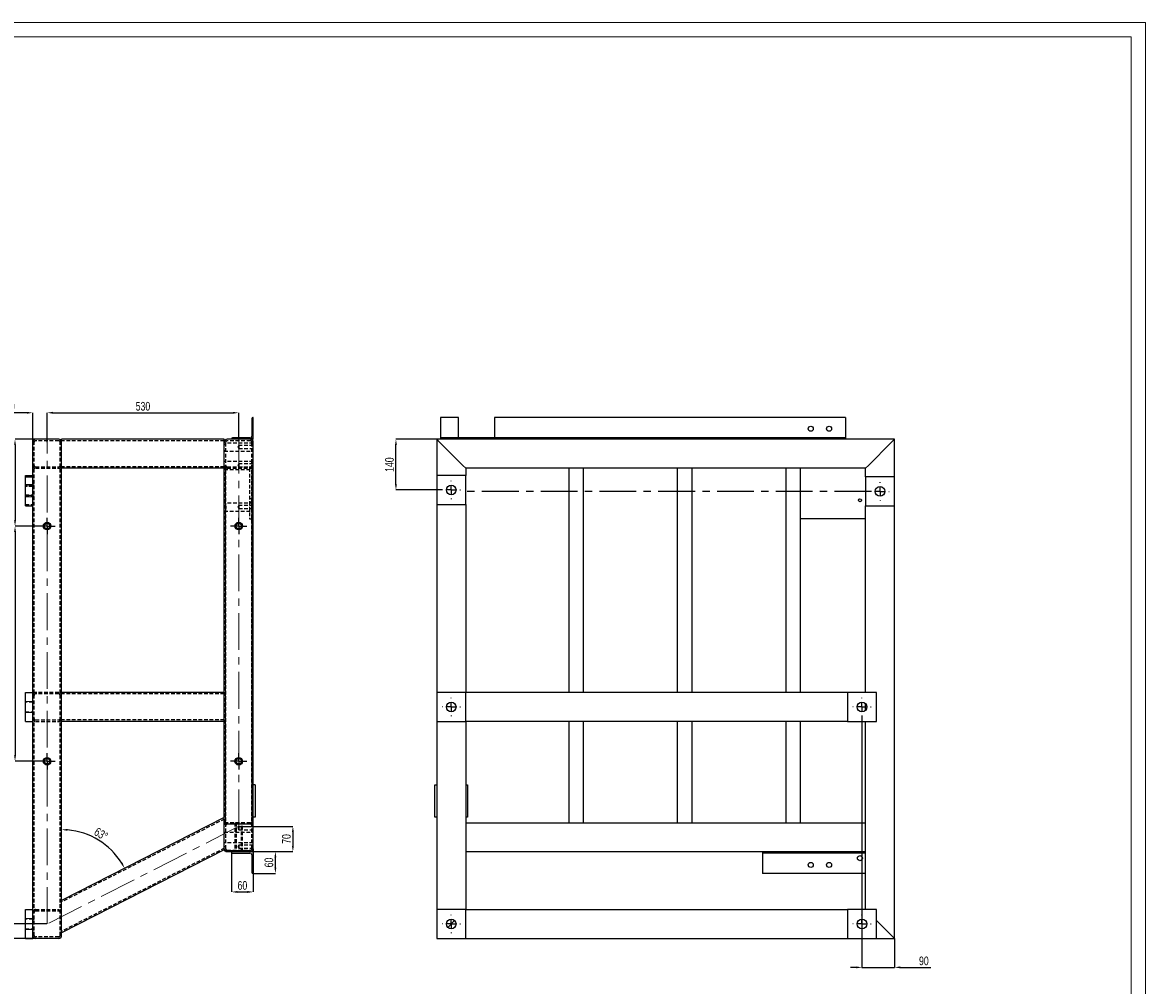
# Model space of a CAD drawing. Header units: millimetres. Extents: x 0 to 841, y 0 to 594.
# Tile 10 of 10: x 453 to 841, y 261 to 594. Entities that reach past the tile are written whole.
import ezdxf

# ---------------------------------------------------------------- set-up
doc = ezdxf.new("R2010")
doc.units = ezdxf.units.MM
doc.header["$PDSIZE"] = -1
doc.linetypes.add('CENTERX2', pattern=[20.32, 12.7, -2.54, 2.54, -2.54])
doc.linetypes.add('HIDDEN', pattern=[1.905, 1.27, -0.635])
for name, color, linetype in [('COTES', 1, 'Continuous'), ('TRAIT-MIXTES', 3, 'CENTERX2'), ('TRAIT-TIRET', 2, 'HIDDEN')]:
    doc.layers.add(name, color=color, linetype=linetype)
doc.layers.add('TRAIT-FORT', color=4, linetype='Continuous', lineweight=25)
doc.styles.add('SLDTEXTSTYLE0', font='TXT', dxfattribs={"width": 0.75})
doc.dimstyles.new('SLDDIMSTYLE0', dxfattribs={"dimtxt": 3, "dimasz": 2, "dimexe": 0, "dimexo": 0.0625, "dimgap": 0.75, "dimtad": 1, "dimdec": 0, "dimlfac": 8, "dimrnd": 1e-09, "dimzin": 12, "dimdsep": 46, "dimtxsty": 'SLDTEXTSTYLE0', "dimsah": 1, "dimcen": 0.09, "dimadec": 0, "dimazin": 3, "dimtfac": 1, "dimtdec": 0, "dimtofl": 0, "dimtmove": 0, "dimatfit": 3, "dimfxl": 1, "dimfrac": 2, "dimtolj": 1, "dimtzin": 12, "dimarcsym": 0})
doc.dimstyles.new('SLDDIMSTYLE12', dxfattribs={"dimtxt": 3, "dimasz": 2, "dimexe": 0, "dimexo": 0.0625, "dimgap": 0.75, "dimtad": 1, "dimdec": 0, "dimlfac": 8, "dimrnd": 1e-09, "dimzin": 12, "dimdsep": 46, "dimtxsty": 'SLDTEXTSTYLE0', "dimsah": 1, "dimcen": 0.09, "dimadec": 0, "dimazin": 3, "dimtfac": 1, "dimtdec": 0, "dimtmove": 0, "dimatfit": 0, "dimfxl": 1, "dimfrac": 2, "dimtolj": 1, "dimtzin": 12, "dimarcsym": 0})
doc.dimstyles.new('SLDDIMSTYLE13', dxfattribs={"dimtxt": 3, "dimasz": 2, "dimexe": 0, "dimexo": 0.0625, "dimgap": 0.75, "dimtad": 1, "dimdec": 4, "dimlfac": 8, "dimzin": 12, "dimdsep": 46, "dimtxsty": 'SLDTEXTSTYLE0', "dimsah": 1, "dimcen": 0.09, "dimadec": 1, "dimazin": 3, "dimtfac": 1, "dimtdec": 1, "dimtofl": 0, "dimtmove": 0, "dimatfit": 3, "dimfxl": 1, "dimfrac": 2, "dimtolj": 1, "dimtzin": 12, "dimarcsym": 0})

# ---------------------------------------------------------------- blocks, each defined once
blk = doc.blocks.new('_D_38')
at = {"layer": 'COTES', "color": 0, "lineweight": -2, "transparency": 16777216}
for p, q in [((444.93, 284.43), (444.93, 286.43)), ((461.22, 282.43), (444.93, 282.43)), ((444.93, 282.43), (444.93, 277.43)), ((457.22, 277.43), (444.93, 277.43)), ((444.93, 275.43), (444.93, 273.43))]:
    blk.add_line(p, q, dxfattribs=at)
at = {"layer": 'COTES', "color": 0, "transparency": 16777216}
for points in [[(444.59, 284.43), (445.26, 284.43), (444.93, 282.43)], [(444.59, 275.43), (445.26, 275.43), (444.93, 277.43)]]:
    blk.add_solid(points, dxfattribs=at)
at = {"layer": 'Defpoints', "color": 0, "transparency": 16777216}
for p in [(461.29, 282.43), (444.93, 277.43), (457.29, 277.43)]:
    blk.add_point(p, dxfattribs=at)
at = {"layer": 'COTES', "color": 0, "transparency": 16777216, "insert": (441.18, 279.93), "char_height": 3, "attachment_point": 2, "rotation": 90, "style": 'SLDTEXTSTYLE0'}
blk.add_mtext('\\A1;40', dxfattribs=at)
blk = doc.blocks.new('_D_39')
at = {"layer": 'COTES', "color": 0, "lineweight": -2, "transparency": 16777216}
for p, q in [((527.6, 316.18), (546.24, 316.18)), ((546.24, 314.18), (546.24, 309.43)), ((532.6, 307.43), (546.24, 307.43))]:
    blk.add_line(p, q, dxfattribs=at)
at = {"layer": 'COTES', "color": 0, "transparency": 16777216}
for points in [[(545.91, 314.18), (546.58, 314.18), (546.24, 316.18)], [(545.91, 309.43), (546.58, 309.43), (546.24, 307.43)]]:
    blk.add_solid(points, dxfattribs=at)
at = {"layer": 'Defpoints', "color": 0, "transparency": 16777216}
for p in [(527.54, 316.18), (532.54, 307.43), (546.24, 307.43)]:
    blk.add_point(p, dxfattribs=at)
at = {"layer": 'COTES', "color": 0, "transparency": 16777216, "insert": (542.49, 311.81), "char_height": 3, "attachment_point": 2, "rotation": 90, "style": 'SLDTEXTSTYLE0'}
blk.add_mtext('\\A1;70', dxfattribs=at)
blk = doc.blocks.new('_D_40')
at = {"layer": 'COTES', "color": 0, "lineweight": -2, "transparency": 16777216}
for p, q in [((454.29, 459.11), (445.97, 459.11)), ((456.29, 449), (456.29, 459.11)), ((461.29, 449), (461.29, 459.11)), ((463.29, 459.11), (465.29, 459.11))]:
    blk.add_line(p, q, dxfattribs=at)
at = {"layer": 'COTES', "color": 0, "transparency": 16777216}
for points in [[(454.29, 459.44), (454.29, 458.78), (456.29, 459.11)], [(463.29, 459.44), (463.29, 458.78), (461.29, 459.11)]]:
    blk.add_solid(points, dxfattribs=at)
at = {"layer": 'Defpoints', "color": 0, "transparency": 16777216}
for p in [(461.29, 459.11), (456.29, 448.93), (461.29, 448.93)]:
    blk.add_point(p, dxfattribs=at)
at = {"layer": 'COTES', "color": 0, "transparency": 16777216, "insert": (448.4, 462.86), "char_height": 3, "attachment_point": 2, "style": 'SLDTEXTSTYLE0'}
blk.add_mtext('\\A1;40', dxfattribs=at)
blk = doc.blocks.new('_D_41')
at = {"layer": 'COTES', "color": 0, "lineweight": -2, "transparency": 16777216}
for p, q in [((461.29, 449), (461.29, 459.11)), ((463.29, 459.11), (525.54, 459.11)), ((527.54, 450), (527.54, 459.11))]:
    blk.add_line(p, q, dxfattribs=at)
at = {"layer": 'COTES', "color": 0, "transparency": 16777216}
for points in [[(463.29, 459.44), (463.29, 458.78), (461.29, 459.11)], [(525.54, 459.44), (525.54, 458.78), (527.54, 459.11)]]:
    blk.add_solid(points, dxfattribs=at)
at = {"layer": 'Defpoints', "color": 0, "transparency": 16777216}
for p in [(527.54, 459.11), (461.29, 448.93), (527.54, 449.93)]:
    blk.add_point(p, dxfattribs=at)
at = {"layer": 'COTES', "color": 0, "transparency": 16777216, "insert": (494.41, 462.86), "char_height": 3, "attachment_point": 2, "style": 'SLDTEXTSTYLE0'}
blk.add_mtext('\\A1;530', dxfattribs=at)
blk = doc.blocks.new('_D_42')
at = {"layer": 'COTES', "color": 0, "lineweight": -2, "transparency": 16777216}
blk.add_arc((466.29, 290.59), 24.44, 31.6859, 85.3099, dxfattribs=at)
at = {"layer": 'COTES', "color": 0, "transparency": 16777216}
for points in [[(468.27, 314.62), (468.3, 315.28), (466.29, 315.03)], [(487.37, 303.59), (486.79, 303.27), (488.06, 301.69)]]:
    blk.add_solid(points, dxfattribs=at)
at = {"layer": 'Defpoints', "color": 0, "transparency": 16777216}
for p in [(466.29, 449.93), (522.54, 319.25), (482.64, 308.75), (466.29, 290.59), (466.29, 278.43)]:
    blk.add_point(p, dxfattribs=at)
at = {"layer": 'COTES', "color": 0, "transparency": 16777216, "insert": (478.78, 316), "char_height": 3, "attachment_point": 1, "rotation": 328.4979, "style": 'SLDTEXTSTYLE0'}
blk.add_mtext('\\A1;63°', dxfattribs=at)
blk = doc.blocks.new('_D_43')
at = {"layer": 'COTES', "color": 0, "lineweight": -2, "transparency": 16777216}
for p, q in [((457.22, 449.93), (450.18, 449.93)), ((450.18, 447.93), (450.18, 421.93)), ((458.41, 419.93), (450.18, 419.93))]:
    blk.add_line(p, q, dxfattribs=at)
at = {"layer": 'COTES', "color": 0, "transparency": 16777216}
for points in [[(449.85, 447.93), (450.51, 447.93), (450.18, 449.93)], [(449.85, 421.93), (450.51, 421.93), (450.18, 419.93)]]:
    blk.add_solid(points, dxfattribs=at)
at = {"layer": 'Defpoints', "color": 0, "transparency": 16777216}
for p in [(457.29, 449.93), (450.18, 419.93), (458.47, 419.93)]:
    blk.add_point(p, dxfattribs=at)
at = {"layer": 'COTES', "color": 0, "transparency": 16777216, "insert": (446.43, 434.93), "char_height": 3, "attachment_point": 2, "rotation": 90, "style": 'SLDTEXTSTYLE0'}
blk.add_mtext('\\A1;240', dxfattribs=at)
blk = doc.blocks.new('_D_44')
at = {"layer": 'COTES', "color": 0, "lineweight": -2, "transparency": 16777216}
for p, q in [((458.41, 419.93), (450.18, 419.93)), ((450.18, 417.93), (450.18, 340.68)), ((458.41, 338.68), (450.18, 338.68))]:
    blk.add_line(p, q, dxfattribs=at)
at = {"layer": 'COTES', "color": 0, "transparency": 16777216}
for points in [[(449.85, 417.93), (450.51, 417.93), (450.18, 419.93)], [(449.85, 340.68), (450.51, 340.68), (450.18, 338.68)]]:
    blk.add_solid(points, dxfattribs=at)
at = {"layer": 'Defpoints', "color": 0, "transparency": 16777216}
for p in [(458.47, 419.93), (450.18, 338.68), (458.47, 338.68)]:
    blk.add_point(p, dxfattribs=at)
at = {"layer": 'COTES', "color": 0, "transparency": 16777216, "insert": (446.43, 379.31), "char_height": 3, "attachment_point": 2, "rotation": 90, "style": 'SLDTEXTSTYLE0'}
blk.add_mtext('\\A1;650', dxfattribs=at)
blk = doc.blocks.new('_D_45')
at = {"layer": 'COTES', "color": 0, "lineweight": -2, "transparency": 16777216}
for p, q in [((525.04, 307.18), (525.04, 293.51)), ((532.54, 307.72), (532.54, 293.51)), ((527.04, 293.51), (530.54, 293.51))]:
    blk.add_line(p, q, dxfattribs=at)
at = {"layer": 'COTES', "color": 0, "transparency": 16777216}
for points in [[(527.04, 293.84), (527.04, 293.17), (525.04, 293.51)], [(530.54, 293.84), (530.54, 293.17), (532.54, 293.51)]]:
    blk.add_solid(points, dxfattribs=at)
at = {"layer": 'Defpoints', "color": 0, "transparency": 16777216}
for p in [(525.04, 307.25), (532.54, 307.78), (532.54, 293.51)]:
    blk.add_point(p, dxfattribs=at)
at = {"layer": 'COTES', "color": 0, "transparency": 16777216, "insert": (528.79, 297.26), "char_height": 3, "attachment_point": 2, "style": 'SLDTEXTSTYLE0'}
blk.add_mtext('\\A1;60', dxfattribs=at)
blk = doc.blocks.new('_D_46')
at = {"layer": 'COTES', "color": 0, "lineweight": -2, "transparency": 16777216}
for p, q in [((532.6, 307.43), (540.19, 307.43)), ((540.19, 301.93), (540.19, 305.43)), ((532.6, 299.93), (540.19, 299.93))]:
    blk.add_line(p, q, dxfattribs=at)
at = {"layer": 'COTES', "color": 0, "transparency": 16777216}
for points in [[(539.85, 305.43), (540.52, 305.43), (540.19, 307.43)], [(539.85, 301.93), (540.52, 301.93), (540.19, 299.93)]]:
    blk.add_solid(points, dxfattribs=at)
at = {"layer": 'Defpoints', "color": 0, "transparency": 16777216}
for p in [(532.54, 307.43), (540.19, 307.43), (532.54, 299.93)]:
    blk.add_point(p, dxfattribs=at)
at = {"layer": 'COTES', "color": 0, "transparency": 16777216, "insert": (536.44, 303.68), "char_height": 3, "attachment_point": 2, "rotation": 90, "style": 'SLDTEXTSTYLE0'}
blk.add_mtext('\\A1;60', dxfattribs=at)
blk = doc.blocks.new('SW_CENTERMARKSYMBOL_13')
at = {"layer": 'TRAIT-MIXTES', "color": 0}
for p, q in [((-1.5, 0), (-2.8125, 0)), ((0, 0), (-1.5, 0)), ((0, 1.5), (0, 2.8125)), ((0, 0), (0, 1.5)), ((0, 0), (0, -1.5)), ((0, 0), (1.5, 0)), ((1.5, 0), (2.8125, 0)), ((0, -1.5), (0, -2.8125))]:
    blk.add_line(p, q, dxfattribs=at)
blk = doc.blocks.new('SW_CENTERMARKSYMBOL_14')
at = {"layer": 'TRAIT-MIXTES', "color": 0}
for p, q in [((-1.5, 0), (-2.8125, 0)), ((0, 0), (-1.5, 0)), ((0, 1.5), (0, 2.8125)), ((0, 0), (0, 1.5)), ((0, 0), (0, -1.5)), ((0, 0), (1.5, 0)), ((1.5, 0), (2.8125, 0)), ((0, -1.5), (0, -2.8125))]:
    blk.add_line(p, q, dxfattribs=at)
blk = doc.blocks.new('SW_CENTERMARKSYMBOL_15')
at = {"layer": 'TRAIT-MIXTES', "color": 0}
for p, q in [((-1.5, 0), (-2.8125, 0)), ((0, 0), (-1.5, 0)), ((0, 1.5), (0, 2.8125)), ((0, 0), (0, 1.5)), ((0, 0), (0, -1.5)), ((0, 0), (1.5, 0)), ((1.5, 0), (2.8125, 0)), ((0, -1.5), (0, -2.8125))]:
    blk.add_line(p, q, dxfattribs=at)
blk = doc.blocks.new('SW_CENTERMARKSYMBOL_16')
at = {"layer": 'TRAIT-MIXTES', "color": 0}
for p, q in [((-1.5, 0), (-2.8125, 0)), ((0, 0), (-1.5, 0)), ((0, 1.5), (0, 2.8125)), ((0, 0), (0, 1.5)), ((0, 0), (0, -1.5)), ((0, 0), (1.5, 0)), ((1.5, 0), (2.8125, 0)), ((0, -1.5), (0, -2.8125))]:
    blk.add_line(p, q, dxfattribs=at)
blk = doc.blocks.new('_D_47')
at = {"layer": 'COTES', "color": 0, "lineweight": -2, "transparency": 16777216}
for p, q in [((595.91, 449.93), (581.87, 449.93)), ((581.87, 434.43), (581.87, 447.93)), ((597.75, 432.43), (581.87, 432.43))]:
    blk.add_line(p, q, dxfattribs=at)
at = {"layer": 'COTES', "color": 0, "transparency": 16777216}
for points in [[(581.54, 447.93), (582.2, 447.93), (581.87, 449.93)], [(581.54, 434.43), (582.2, 434.43), (581.87, 432.43)]]:
    blk.add_solid(points, dxfattribs=at)
at = {"layer": 'Defpoints', "color": 0, "transparency": 16777216}
for p in [(581.87, 449.93), (595.97, 449.93), (597.82, 432.43)]:
    blk.add_point(p, dxfattribs=at)
at = {"layer": 'COTES', "color": 0, "transparency": 16777216, "insert": (578.12, 441.18), "char_height": 3, "attachment_point": 2, "rotation": 90, "style": 'SLDTEXTSTYLE0'}
blk.add_mtext('\\A1;140', dxfattribs=at)
blk = doc.blocks.new('_D_48')
at = {"layer": 'COTES', "color": 0, "lineweight": -2, "transparency": 16777216}
for p, q in [((742.97, 354.22), (742.97, 267.43)), ((754.22, 277.37), (754.22, 267.43)), ((740.97, 267.43), (738.97, 267.43)), ((742.97, 267.43), (754.22, 267.43)), ((756.22, 267.43), (766.8, 267.43))]:
    blk.add_line(p, q, dxfattribs=at)
at = {"layer": 'COTES', "color": 0, "transparency": 16777216}
for points in [[(740.97, 267.77), (740.97, 267.1), (742.97, 267.43)], [(756.22, 267.77), (756.22, 267.1), (754.22, 267.43)]]:
    blk.add_solid(points, dxfattribs=at)
at = {"layer": 'Defpoints', "color": 0, "transparency": 16777216}
for p in [(742.97, 354.28), (754.22, 277.43), (754.22, 267.43)]:
    blk.add_point(p, dxfattribs=at)
at = {"layer": 'COTES', "color": 0, "transparency": 16777216, "insert": (764.36, 271.18), "char_height": 3, "attachment_point": 2, "style": 'SLDTEXTSTYLE0'}
blk.add_mtext('\\A1;90', dxfattribs=at)
blk = doc.blocks.new('SW_CENTERMARKSYMBOL_17')
at = {"layer": 'TRAIT-MIXTES', "color": 0}
for p, q in [((-3, 0), (-3.15625, 0)), ((0, 0), (-1.5, 0)), ((0, 3), (0, 3.15625)), ((0, 0), (0, 1.5)), ((0, 0), (0, -1.5)), ((0, 0), (1.5, 0)), ((3, 0), (3.15625, 0)), ((0, -3), (0, -3.15625))]:
    blk.add_line(p, q, dxfattribs=at)
blk = doc.blocks.new('SW_CENTERMARKSYMBOL_18')
at = {"layer": 'TRAIT-MIXTES', "color": 0}
for p, q in [((-3, 0), (-3.15625, 0)), ((0, 0), (-1.5, 0)), ((0, 3), (0, 3.15625)), ((0, 0), (0, 1.5)), ((0, 0), (0, -1.5)), ((0, 0), (1.5, 0)), ((3, 0), (3.15625, 0)), ((0, -3), (0, -3.15625))]:
    blk.add_line(p, q, dxfattribs=at)
blk = doc.blocks.new('SW_CENTERMARKSYMBOL_19')
at = {"layer": 'TRAIT-MIXTES', "color": 0}
for p, q in [((-3, 0), (-3.15625, 0)), ((0, 0), (-1.5, 0)), ((0, 3), (0, 3.15625)), ((0, 0), (0, 1.5)), ((0, 0), (0, -1.5)), ((0, 0), (1.5, 0)), ((3, 0), (3.15625, 0)), ((0, -3), (0, -3.15625))]:
    blk.add_line(p, q, dxfattribs=at)
blk = doc.blocks.new('SW_CENTERMARKSYMBOL_20')
at = {"layer": 'TRAIT-MIXTES', "color": 0}
for p, q in [((-3, 0), (-3.15625, 0)), ((0, 0), (-1.5, 0)), ((0, 3), (0, 3.15625)), ((0, 0), (0, 1.5)), ((0, 0), (0, -1.5)), ((0, 0), (1.5, 0)), ((3, 0), (3.15625, 0)), ((0, -3), (0, -3.15625))]:
    blk.add_line(p, q, dxfattribs=at)
blk = doc.blocks.new('SW_CENTERMARKSYMBOL_21')
at = {"layer": 'TRAIT-MIXTES', "color": 0}
for p, q in [((-3, 0), (-3.15625, 0)), ((0, 0), (-1.5, 0)), ((0, 3), (0, 3.15625)), ((0, 0), (0, 1.5)), ((0, 0), (0, -1.5)), ((0, 0), (1.5, 0)), ((3, 0), (3.15625, 0)), ((0, -3), (0, -3.15625))]:
    blk.add_line(p, q, dxfattribs=at)
blk = doc.blocks.new('SW_CENTERMARKSYMBOL_22')
at = {"layer": 'TRAIT-MIXTES', "color": 0}
for p, q in [((-3, 0), (-143.57, 0)), ((0, 0), (-1.5, 0)), ((0, 3), (0, 3.16)), ((0, 0), (0, 1.5)), ((0, 0), (0, -1.5)), ((0, 0), (1.5, 0)), ((3, 0), (3.16, 0)), ((0, -3), (0, -3.16))]:
    blk.add_line(p, q, dxfattribs=at)

msp = doc.modelspace()

# ---------------------------------------------------------------- linework, layer by layer
at = {"lineweight": 18}
for p, q in [((841, 594), (0, 594)), ((841, 594), (841, 0)), ((836, 589), (5, 589)), ((836, 589), (836, 5))]:
    msp.add_line(p, q, dxfattribs=at)
at = {"layer": 'TRAIT-FORT', "lineweight": 25}
for p, q in [((532.035183, 457.121777), (532.035183, 451.059277)), ((532.535183, 457.434277), (532.347683, 457.434277)), ((532.535183, 449.934277), (532.535183, 457.434277)), ((603.472144, 457.434277), (597.222144, 457.434277)), ((597.222144, 457.434277), (597.222144, 457.121777)), ((597.222144, 457.121777), (597.222144, 451.059277)), ((603.472144, 457.121777), (603.472144, 457.434277)), ((603.472144, 451.059277), (603.472144, 457.121777)), ((737.222144, 457.434277), (615.972144, 457.434277)), ((615.972144, 457.434277), (615.972144, 457.121777)), ((615.972144, 457.121777), (615.972144, 451.059277)), ((737.222144, 457.434277), (737.222144, 457.121777)), ((737.222144, 457.121777), (737.222144, 451.059277)), ((531.410183, 450.434277), (525.347683, 450.434277)), ((597.222144, 451.059277), (597.222144, 450.434277)), ((737.222144, 450.434277), (597.222144, 450.434277)), ((597.222144, 450.434277), (597.222144, 450.121777)), ((603.472144, 450.434277), (603.472144, 451.059277)), ((615.972144, 451.059277), (615.972144, 450.434277)), ((737.222144, 451.059277), (737.222144, 450.434277)), ((737.222144, 450.434277), (737.222144, 450.121777)), ((456.285183, 436.934277), (456.285183, 448.934277)), ((465.285183, 449.934277), (457.285183, 449.934277)), ((522.535183, 449.934277), (466.285183, 449.934277)), ((466.285183, 448.934277), (466.285183, 449.934277)), ((466.285183, 440.934277), (466.285183, 448.934277)), ((522.535183, 448.934277), (522.535183, 449.934277)), ((522.535183, 440.934277), (522.535183, 448.934277)), ((531.535183, 449.934277), (523.535183, 449.934277)), ((525.035183, 450.121777), (525.035183, 449.934277)), ((531.535183, 449.934277), (532.535183, 449.934277)), ((532.535183, 308.434277), (532.535183, 448.934277)), ((754.222144, 449.934277), (595.972144, 449.934277)), ((596.972144, 448.934277), (595.972144, 449.934277)), ((595.972144, 449.934277), (595.972144, 437.434277)), ((595.972144, 449.934277), (596.972144, 448.934277)), ((604.972144, 440.934277), (596.972144, 448.934277)), ((597.222144, 450.121777), (597.222144, 449.934277)), ((737.222144, 450.121777), (737.222144, 449.934277)), ((753.222144, 448.934277), (745.222144, 440.934277)), ((754.222144, 449.934277), (753.222144, 448.934277)), ((753.222144, 448.934277), (754.222144, 449.934277)), ((754.222144, 436.934277), (754.222144, 449.934277)), ((466.285183, 439.934277), (466.285183, 440.934277)), ((466.285183, 362.434277), (466.285183, 439.934277)), ((522.535183, 439.934277), (466.285183, 439.934277)), ((522.535183, 439.934277), (522.535183, 440.934277)), ((522.535183, 362.434277), (522.535183, 439.934277)), ((605.972144, 439.934277), (604.972144, 440.934277)), ((604.972144, 440.934277), (605.972144, 439.934277)), ((744.222144, 439.934277), (605.972144, 439.934277)), ((605.972144, 439.934277), (605.972144, 437.434277)), ((641.722144, 362.434277), (641.722144, 439.934277)), ((646.722144, 362.434277), (646.722144, 439.934277)), ((679.222144, 362.434277), (679.222144, 439.934277)), ((684.222144, 362.434277), (684.222144, 439.934277)), ((716.722144, 362.434277), (716.722144, 439.934277)), ((721.722144, 362.434277), (721.722144, 439.934277)), ((745.222144, 440.934277), (744.222144, 439.934277)), ((744.222144, 439.934277), (745.222144, 440.934277)), ((744.222144, 436.934277), (744.222144, 439.934277)), ((453.785183, 437.434277), (456.285183, 437.434277)), ((453.785183, 436.934277), (453.785183, 437.434277)), ((453.785183, 426.934277), (453.785183, 436.934277)), ((453.785183, 436.934277), (456.285183, 436.934277)), ((456.285183, 426.934277), (456.285183, 436.934277)), ((595.972144, 437.434277), (595.972144, 427.434277)), ((605.972144, 437.434277), (595.972144, 437.434277)), ((605.972144, 427.434277), (605.972144, 437.434277)), ((754.222144, 436.934277), (744.222144, 436.934277)), ((744.222144, 436.934277), (744.222144, 426.934277)), ((754.222144, 426.934277), (754.222144, 436.934277)), ((595.972144, 427.434277), (595.972144, 362.434277)), ((595.972144, 427.434277), (605.972144, 427.434277)), ((605.972144, 427.434277), (605.972144, 362.434277)), ((453.785183, 426.934277), (456.285183, 426.934277)), ((456.285183, 278.434277), (456.285183, 426.934277)), ((744.222144, 362.434277), (744.222144, 426.934277)), ((744.222144, 426.934277), (754.222144, 426.934277)), ((754.222144, 277.434277), (754.222144, 426.934277)), ((744.222144, 422.434277), (721.722144, 422.434277)), ((453.785183, 352.434277), (453.785183, 362.434277)), ((453.785183, 362.434277), (456.285183, 362.434277)), ((522.535183, 362.434277), (466.285183, 362.434277)), ((466.285183, 361.434277), (466.285183, 362.434277)), ((466.285183, 353.434277), (466.285183, 361.434277)), ((522.535183, 361.434277), (522.535183, 362.434277)), ((522.535183, 353.434277), (522.535183, 361.434277)), ((605.972144, 362.434277), (595.972144, 362.434277)), ((595.972144, 362.434277), (595.972144, 352.434277)), ((737.972144, 362.434277), (605.972144, 362.434277)), ((605.972144, 352.434277), (605.972144, 362.434277)), ((747.972144, 362.434277), (737.972144, 362.434277)), ((737.972144, 362.434277), (737.972144, 352.434277)), ((747.972144, 352.434277), (747.972144, 362.434277)), ((744.222144, 356.347693), (744.222144, 358.520861)), ((466.285183, 352.434277), (466.285183, 353.434277)), ((522.535183, 352.434277), (522.535183, 353.434277)), ((453.785183, 352.434277), (456.285183, 352.434277)), ((522.535183, 352.434277), (466.285183, 352.434277)), ((466.285183, 290.59287), (466.285183, 352.434277)), ((522.535183, 319.248531), (522.535183, 352.434277)), ((595.972144, 352.434277), (595.972144, 287.434277)), ((595.972144, 352.434277), (605.972144, 352.434277)), ((737.972144, 352.434277), (605.972144, 352.434277)), ((605.972144, 352.434277), (605.972144, 287.434277)), ((641.722144, 317.434277), (641.722144, 352.434277)), ((646.722144, 317.434277), (646.722144, 352.434277)), ((679.222144, 317.434277), (679.222144, 352.434277)), ((684.222144, 317.434277), (684.222144, 352.434277)), ((716.722144, 317.434277), (716.722144, 352.434277)), ((721.722144, 317.434277), (721.722144, 352.434277)), ((737.972144, 352.434277), (747.972144, 352.434277)), ((744.222144, 287.434277), (744.222144, 352.434277)), ((533.160183, 330.559277), (532.535183, 330.559277)), ((533.160183, 330.559277), (533.160183, 319.309277)), ((595.347144, 330.559277), (595.972144, 330.559277)), ((595.347144, 319.309277), (595.347144, 330.559277)), ((605.972144, 330.559277), (606.597144, 330.559277)), ((606.597144, 330.559277), (606.597144, 319.309277)), ((522.535183, 319.248531), (466.285183, 290.59287)), ((522.535183, 318.126246), (522.535183, 319.248531)), ((533.160183, 319.309277), (532.535183, 319.309277)), ((595.972144, 319.309277), (595.347144, 319.309277)), ((606.597144, 319.309277), (605.972144, 319.309277)), ((522.535183, 309.147968), (522.535183, 318.126246)), ((605.972144, 317.434277), (641.722144, 317.434277)), ((641.722144, 317.434277), (642.472144, 317.434277)), ((642.472144, 317.434277), (645.972144, 317.434277)), ((645.972144, 317.434277), (646.722144, 317.434277)), ((646.722144, 317.434277), (679.222144, 317.434277)), ((679.222144, 317.434277), (679.972144, 317.434277)), ((679.972144, 317.434277), (683.472144, 317.434277)), ((683.472144, 317.434277), (684.222144, 317.434277)), ((684.222144, 317.434277), (716.722144, 317.434277)), ((716.722144, 317.434277), (717.472144, 317.434277)), ((717.472144, 317.434277), (720.972144, 317.434277)), ((720.972144, 317.434277), (721.722144, 317.434277)), ((721.722144, 317.434277), (744.222144, 317.434277)), ((522.535183, 308.025684), (466.285183, 279.370023)), ((522.535183, 308.025684), (522.535183, 309.147968)), ((522.535183, 307.780849), (522.535183, 308.025684)), ((522.535183, 307.780849), (522.778194, 307.780849)), ((522.77554, 307.780849), (522.778194, 307.780849)), ((523.535183, 307.434277), (531.535183, 307.434277)), ((525.035183, 307.434277), (525.035183, 307.246777)), ((525.347683, 306.934277), (531.410183, 306.934277)), ((532.535183, 307.434277), (531.535183, 307.434277)), ((532.292171, 307.780849), (532.535183, 307.780849)), ((532.292171, 307.780849), (532.294825, 307.780849)), ((532.535183, 308.434277), (532.535183, 307.780849)), ((532.535183, 299.934277), (532.535183, 307.434277)), ((605.972144, 307.434277), (744.222144, 307.434277)), ((708.597144, 307.434277), (708.597144, 307.246777)), ((708.597144, 307.246777), (708.597144, 306.934277)), ((744.222144, 306.934277), (708.597144, 306.934277)), ((708.597144, 306.934277), (708.597144, 306.309277)), ((532.035183, 306.309277), (532.035183, 300.246777)), ((708.597144, 306.309277), (708.597144, 300.246777)), ((532.347683, 299.934277), (532.535183, 299.934277)), ((708.597144, 300.246777), (708.597144, 299.934277)), ((744.222144, 299.934277), (708.597144, 299.934277)), ((453.785183, 277.434277), (453.785183, 287.434277)), ((453.785183, 287.434277), (456.285183, 287.434277)), ((466.285183, 289.470586), (466.285183, 290.59287)), ((466.285183, 280.492308), (466.285183, 289.470586)), ((595.972144, 287.434277), (595.972144, 277.434277)), ((605.972144, 287.434277), (595.972144, 287.434277)), ((605.972144, 287.434277), (737.972144, 287.434277)), ((605.972144, 277.434277), (605.972144, 287.434277)), ((747.972144, 287.434277), (737.972144, 287.434277)), ((737.972144, 287.434277), (737.972144, 277.434277)), ((747.972144, 277.434277), (747.972144, 287.434277)), ((599.800998, 281.263131), (602.143289, 283.605423)), ((753.222144, 278.434277), (747.972144, 283.684277)), ((466.285183, 279.370023), (466.285183, 280.492308)), ((453.785183, 277.434277), (456.285183, 277.434277)), ((456.285183, 277.434277), (456.285183, 278.434277)), ((465.285183, 277.434277), (457.285183, 277.434277)), ((466.285183, 278.434277), (466.285183, 279.370023)), ((595.972144, 277.434277), (605.972144, 277.434277)), ((605.972144, 277.434277), (737.972144, 277.434277)), ((737.972144, 277.434277), (747.972144, 277.434277)), ((747.972144, 277.434277), (754.222144, 277.434277)), ((754.222144, 277.434277), (753.222144, 278.434277)), ((753.222144, 278.434277), (754.222144, 277.434277))]:
    msp.add_line(p, q, dxfattribs=at)
for centre, radius in [((725.25799, 453.588252), 0.875), ((731.60799, 453.588252), 0.875), ((600.972144, 432.434277), 1.65625), ((749.222144, 431.934277), 1.65625), ((742.284644, 428.886752), 0.53125), ((461.285183, 419.934277), 1.3125), ((461.285183, 419.934277), 0.9375), ((527.535183, 419.934277), 1.3125), ((527.535183, 419.934277), 0.9375), ((600.972144, 357.434277), 1.65625), ((742.972144, 357.434277), 1.65625), ((461.285183, 338.684277), 1.3125), ((461.285183, 338.684277), 0.9375), ((527.535183, 338.684277), 1.3125), ((527.535183, 338.684277), 0.9375), ((725.261297, 302.839252), 0.875), ((731.611297, 302.839252), 0.875), ((742.284644, 305.182402), 0.875), ((600.972144, 282.434277), 1.65625), ((742.972144, 282.434277), 1.65625)]:
    msp.add_circle(centre, radius, dxfattribs=at)
for centre, radius, start, end in [((532.347683, 457.121777), 0.3125, 90, 180), ((525.347683, 450.121777), 0.3125, 90, 180), ((531.410183, 451.059277), 0.625, 270, 0), ((457.285183, 448.934277), 1, 90, 180), ((465.285183, 448.934277), 1, 0, 90), ((523.535183, 448.934277), 1, 90, 180), ((531.535183, 448.934277), 1, 0, 90), ((523.535183, 308.434277), 1, 180, 270), ((525.347683, 307.246777), 0.3125, 180, 270), ((531.410183, 306.309277), 0.625, 0, 90), ((531.535183, 308.434277), 1, 270, 0), ((532.347683, 300.246777), 0.3125, 180, 270), ((457.285183, 278.434277), 1, 180, 270), ((465.285183, 278.434277), 1, 270, 0)]:
    msp.add_arc(centre, radius, start, end, dxfattribs=at)
at = {"layer": 'TRAIT-MIXTES', "lineweight": 18}
for p, q in [((461.285183, 282.434277), (461.285183, 448.934277)), ((527.535183, 316.184277), (527.535183, 449.934277)), ((453.785183, 434.309277), (456.285183, 434.309277)), ((453.785183, 433.809277), (456.285183, 433.809277)), ((456.285183, 430.559277), (456.285183, 434.309277)), ((456.285183, 430.059277), (456.285183, 433.809277)), ((453.785183, 430.559277), (456.285183, 430.559277)), ((453.785183, 430.059277), (456.285183, 430.059277)), ((453.785183, 359.309277), (456.285183, 359.309277)), ((453.785183, 359.309277), (456.285183, 359.309277)), ((456.285183, 355.559277), (456.285183, 359.309277)), ((456.285183, 355.559277), (456.285183, 359.309277)), ((453.785183, 355.559277), (456.285183, 355.559277)), ((453.785183, 355.559277), (456.285183, 355.559277)), ((527.535183, 316.184277), (461.285183, 282.434277)), ((453.785183, 284.309277), (456.285183, 284.309277)), ((453.785183, 284.309277), (456.285183, 284.309277)), ((456.285183, 280.559277), (456.285183, 284.309277)), ((456.285183, 280.559277), (456.285183, 284.309277)), ((453.785183, 280.559277), (456.285183, 280.559277)), ((453.785183, 280.559277), (456.285183, 280.559277))]:
    msp.add_line(p, q, dxfattribs=at)
at = {"layer": 'TRAIT-TIRET'}
for p, q in [((532.535183, 454.463252), (532.035183, 454.463252)), ((531.410183, 450.434277), (532.535183, 450.434277)), ((532.035183, 452.713252), (532.535183, 452.713252)), ((456.785183, 278.434277), (456.785183, 448.934277)), ((465.285183, 449.434277), (457.285183, 449.434277)), ((465.785183, 278.434277), (465.785183, 448.934277)), ((522.535183, 449.434277), (466.285183, 449.434277)), ((532.535183, 448.643349), (522.535183, 448.643349)), ((523.035183, 448.643349), (522.535183, 448.643349)), ((523.035183, 447.991039), (522.535183, 447.991039)), ((523.035183, 308.434277), (523.035183, 448.934277)), ((531.535183, 449.434277), (523.535183, 449.434277)), ((527.535183, 447.799599), (527.215975, 447.268349)), ((527.215975, 447.268349), (527.535183, 446.737099)), ((527.535183, 447.799599), (527.535183, 446.737099)), ((532.535183, 447.799599), (527.535183, 447.799599)), ((527.535183, 446.737099), (532.535183, 446.737099)), ((532.035183, 308.434277), (532.035183, 448.934277)), ((532.535183, 448.643349), (532.035183, 448.643349)), ((532.535183, 447.991039), (532.035183, 447.991039)), ((522.535183, 446.098586), (523.035183, 446.098586)), ((522.535183, 445.893349), (532.535183, 445.893349)), ((522.535183, 445.893349), (523.035183, 445.893349)), ((532.035183, 446.098586), (532.535183, 446.098586)), ((532.035183, 445.893349), (532.535183, 445.893349)), ((457.285183, 440.434277), (465.285183, 440.434277)), ((457.285183, 439.934277), (465.285183, 439.934277)), ((522.535183, 440.434277), (466.285183, 440.434277)), ((532.535183, 442.293349), (522.535183, 442.293349)), ((523.035183, 442.293349), (522.535183, 442.293349)), ((523.285183, 439.934277), (522.535183, 439.934277)), ((522.535183, 439.543349), (532.535183, 439.543349)), ((522.535183, 439.543349), (523.035183, 439.543349)), ((522.910183, 317.434277), (522.910183, 439.934277)), ((523.535183, 439.934277), (523.285183, 439.934277)), ((523.535183, 440.434277), (531.535183, 440.434277)), ((523.535183, 439.934277), (531.535183, 439.934277)), ((527.535183, 441.449599), (527.215975, 440.918349)), ((527.215975, 440.918349), (527.535183, 440.387099)), ((527.535183, 441.449599), (527.535183, 440.387099)), ((532.535183, 441.449599), (527.535183, 441.449599)), ((527.535183, 440.387099), (532.535183, 440.387099)), ((531.285183, 439.934277), (532.535183, 439.934277)), ((531.285183, 439.934277), (531.285183, 422.434277)), ((532.535183, 442.293349), (532.035183, 442.293349)), ((532.035183, 439.543349), (532.535183, 439.543349)), ((532.160183, 317.434277), (532.160183, 439.934277)), ((456.285183, 434.090527), (453.785183, 434.090527)), ((456.285183, 433.590527), (453.785183, 433.590527)), ((456.785183, 434.496777), (456.285183, 434.496777)), ((456.785183, 433.996777), (456.285183, 433.996777)), ((453.785183, 430.778027), (456.285183, 430.778027)), ((453.785183, 430.278027), (456.285183, 430.278027)), ((453.785183, 427.434277), (456.285183, 427.434277)), ((456.285183, 430.371777), (456.785183, 430.371777)), ((456.285183, 429.871777), (456.785183, 429.871777)), ((532.535183, 427.880502), (522.535183, 427.880502)), ((523.035183, 427.880502), (522.535183, 427.880502)), ((532.535183, 429.418002), (531.285183, 429.418002)), ((531.285183, 428.355502), (532.535183, 428.355502)), ((532.535183, 427.880502), (532.035183, 427.880502)), ((522.535183, 425.130502), (532.535183, 425.130502)), ((522.535183, 425.130502), (523.035183, 425.130502)), ((527.535183, 427.036752), (527.215975, 426.505502)), ((527.215975, 426.505502), (527.535183, 425.974252)), ((527.535183, 427.036752), (527.535183, 425.974252)), ((532.535183, 427.036752), (527.535183, 427.036752)), ((527.535183, 425.974252), (532.535183, 425.974252)), ((532.035183, 425.130502), (532.535183, 425.130502)), ((531.285183, 422.434277), (532.535183, 422.434277)), ((465.285183, 362.434277), (457.285183, 362.434277)), ((465.285183, 361.934277), (457.285183, 361.934277)), ((522.535183, 361.934277), (466.285183, 361.934277)), ((456.285183, 359.090527), (453.785183, 359.090527)), ((453.785183, 355.778027), (456.285183, 355.778027)), ((457.285183, 352.934277), (465.285183, 352.934277)), ((457.285183, 352.434277), (465.285183, 352.434277)), ((522.535183, 352.934277), (466.285183, 352.934277)), ((522.535183, 318.687388), (466.285183, 290.031728)), ((522.535183, 317.434277), (523.285183, 317.434277)), ((532.535183, 316.880849), (522.535183, 316.880849)), ((523.035183, 316.880849), (522.535183, 316.880849)), ((523.285183, 317.434277), (523.535183, 317.434277)), ((531.535183, 317.434277), (523.535183, 317.434277)), ((531.535183, 316.934277), (523.535183, 316.934277)), ((526.222683, 317.434277), (526.222683, 307.434277)), ((526.222683, 317.434277), (526.222683, 316.934277)), ((526.597683, 317.434277), (526.597683, 307.434277)), ((527.535183, 316.037099), (527.215975, 315.505849)), ((527.215975, 315.505849), (527.535183, 314.974599)), ((527.535183, 316.037099), (527.535183, 314.974599)), ((532.535183, 316.037099), (527.535183, 316.037099)), ((527.535183, 314.974599), (532.535183, 314.974599)), ((528.472683, 307.434277), (528.472683, 317.434277)), ((528.847683, 307.434277), (528.847683, 317.434277)), ((528.847683, 316.934277), (528.847683, 317.434277)), ((531.535183, 317.434277), (531.785183, 317.434277)), ((531.785183, 317.434277), (532.535183, 317.434277)), ((532.535183, 316.880849), (532.035183, 316.880849)), ((522.535183, 314.130849), (532.535183, 314.130849)), ((522.535183, 314.130849), (523.035183, 314.130849)), ((532.035183, 314.130849), (532.535183, 314.130849)), ((522.535183, 308.586826), (466.285183, 279.931166)), ((532.535183, 310.530849), (522.535183, 310.530849)), ((523.035183, 310.530749), (522.535183, 310.530749)), ((522.535183, 309.172376), (523.035183, 309.172376)), ((522.778194, 307.780849), (532.292171, 307.780849)), ((522.778194, 307.780849), (532.292171, 307.780849)), ((523.535183, 307.934277), (531.535183, 307.934277)), ((526.222683, 307.934277), (526.222683, 307.434277)), ((527.535183, 309.687099), (527.215975, 309.155849)), ((527.215975, 309.155849), (527.535183, 308.624599)), ((527.535183, 309.687099), (527.535183, 308.624599)), ((532.535183, 309.687099), (527.535183, 309.687099)), ((527.535183, 308.624599), (532.535183, 308.624599)), ((528.847683, 307.434277), (528.847683, 307.934277)), ((532.535183, 310.530749), (532.035183, 310.530749)), ((532.035183, 309.172376), (532.535183, 309.172376)), ((532.535183, 306.057402), (532.035183, 306.057402)), ((532.035183, 304.307402), (532.535183, 304.307402)), ((532.535183, 303.714252), (532.035183, 303.714252)), ((532.535183, 303.676152), (532.035183, 303.676152)), ((532.035183, 301.964252), (532.535183, 301.964252)), ((532.035183, 301.926152), (532.535183, 301.926152)), ((457.285183, 287.434277), (465.285183, 287.434277)), ((456.285183, 284.090527), (453.785183, 284.090527)), ((456.785183, 284.496777), (456.285183, 284.496777)), ((456.785183, 283.892685), (456.285183, 283.892685)), ((457.285183, 286.934277), (465.285183, 286.934277)), ((453.785183, 280.778027), (456.285183, 280.778027)), ((456.285183, 280.975869), (456.785183, 280.975869)), ((456.285183, 280.371777), (456.785183, 280.371777)), ((465.285183, 277.934277), (457.285183, 277.934277))]:
    msp.add_line(p, q, dxfattribs=at)
for centre, radius, start, end in [((457.285183, 448.934277), 0.5, 90, 180), ((465.285183, 448.934277), 0.5, 0, 90), ((523.535183, 448.934277), 0.5, 90, 180), ((531.535183, 448.934277), 0.5, 0, 90), ((457.285183, 440.934277), 1, 180, 270), ((457.285183, 440.934277), 0.5, 180, 270), ((465.285183, 440.934277), 1, 270, 0), ((465.285183, 440.934277), 0.5, 270, 0), ((523.535183, 440.934277), 1, 180, 270), ((523.535183, 440.934277), 0.5, 180, 270), ((531.535183, 440.934277), 1, 270, 0), ((531.535183, 440.934277), 0.5, 270, 0), ((457.285183, 361.434277), 1, 90, 180), ((457.285183, 361.434277), 0.5, 90, 180), ((465.285183, 361.434277), 1, 0, 90), ((465.285183, 361.434277), 0.5, 0, 90), ((457.285183, 353.434277), 1, 180, 270), ((457.285183, 353.434277), 0.5, 180, 270), ((465.285183, 353.434277), 0.5, 270, 0), ((465.285183, 353.434277), 1, 270, 0), ((523.535183, 316.434277), 1, 90, 180), ((523.535183, 316.434277), 0.5, 90, 180), ((531.535183, 316.434277), 1, 0, 90), ((531.535183, 316.434277), 0.5, 0, 90), ((523.535183, 308.434277), 0.5, 180, 270), ((531.535183, 308.434277), 0.5, 270, 360), ((457.285183, 286.434277), 1, 90, 180), ((465.285183, 286.434277), 1, 0, 90), ((457.285183, 286.434277), 0.5, 90, 180), ((465.285183, 286.434277), 0.5, 0, 90), ((457.285183, 278.434277), 0.5, 180, 270), ((465.285183, 278.434277), 0.5, 270, 0)]:
    msp.add_arc(centre, radius, start, end, dxfattribs=at)
for points in [[(523.035183, 425.596025), (523.035183, 425.659567), (523.044293, 425.726693), (523.064002, 425.832987), (523.071663, 425.869505), (523.087972, 425.943839), (523.096576, 425.981481), (523.122238, 426.096041), (523.139191, 426.174557), (523.158071, 426.29683), (523.16327, 426.338622), (523.170263, 426.421979), (523.173908, 426.505333), (523.170283, 426.588681), (523.163309, 426.672028), (523.158119, 426.713822), (523.139244, 426.836185), (523.12227, 426.914822), (523.087978, 427.067906), (523.070522, 427.142831), (523.044299, 427.284298), (523.035183, 427.351385), (523.035183, 427.414979)], [(532.035183, 427.414979), (532.035183, 427.351437), (532.026072, 427.284311), (532.006364, 427.178017), (531.998702, 427.141499), (531.982393, 427.067165), (531.973789, 427.029522), (531.948127, 426.914963), (531.931174, 426.836447), (531.912294, 426.714173), (531.907095, 426.672382), (531.900102, 426.589025), (531.896458, 426.505671), (531.900082, 426.422323), (531.907056, 426.338976), (531.912246, 426.297182), (531.931121, 426.174819), (531.948095, 426.096182), (531.982387, 425.943098), (531.999843, 425.868173), (532.026066, 425.726706), (532.035183, 425.659619), (532.035183, 425.596025)]]:
    msp.add_open_spline(points, degree=3, knots=[0, 0, 0, 0, 0.125, 0.125, 0.1875, 0.1875, 0.25, 0.25, 0.375, 0.375, 0.4375, 0.4375, 0.5, 0.5625, 0.5625, 0.625, 0.625, 0.75, 0.75, 0.875, 0.875, 1, 1, 1, 1], dxfattribs=at)

# ---------------------------------------------------------------- block references
at = {"layer": 'TRAIT-MIXTES'}
for name, p in [('SW_CENTERMARKSYMBOL_17', (600.972144, 432.434277)), ('SW_CENTERMARKSYMBOL_22', (749.222144, 431.934277)), ('SW_CENTERMARKSYMBOL_13', (461.285183, 419.934277)), ('SW_CENTERMARKSYMBOL_16', (527.535183, 419.934277)), ('SW_CENTERMARKSYMBOL_18', (600.972144, 357.434277)), ('SW_CENTERMARKSYMBOL_21', (742.972144, 357.434277)), ('SW_CENTERMARKSYMBOL_14', (461.285183, 338.684277)), ('SW_CENTERMARKSYMBOL_15', (527.535183, 338.684277)), ('SW_CENTERMARKSYMBOL_19', (600.972144, 282.434277)), ('SW_CENTERMARKSYMBOL_20', (742.972144, 282.434277))]:
    msp.add_blockref(name, p, dxfattribs=at)

# ---------------------------------------------------------------- dimensions: what is measured, and where the dimension line sits
at = {"layer": 'COTES'}
for base, p1, p2, dimstyle, picture, middle in [((461.285183, 459.108607), (456.285183, 448.934277), (461.285183, 448.934277), 'SLDDIMSTYLE0', '_D_40', (448.403104, 459.108607)), ((527.535183, 459.108607), (461.285183, 448.934277), (527.535183, 449.934277), 'SLDDIMSTYLE0', '_D_41', (494.410183, 459.108607)), ((754.222144, 267.434277), (742.972144, 354.278027), (754.222144, 277.434277), 'SLDDIMSTYLE12', '_D_48', (764.362469, 267.434277)), ((532.535183, 293.506789), (525.035183, 307.246777), (532.535183, 307.780849), 'SLDDIMSTYLE12', '_D_45', (528.785183, 293.506789))]:
    dim = msp.add_linear_dim(base=base, p1=p1, p2=p2, dimstyle=dimstyle, dxfattribs=at)
    dim.commit()
    dim.dimension.update_dxf_attribs({"geometry": picture, "text_midpoint": middle, "dimtype": 160})
for base, p1, p2, dimstyle, picture, middle in [((450.179519, 419.934277), (457.285183, 449.934277), (458.472683, 419.934277), 'SLDDIMSTYLE0', '_D_43', (450.179519, 434.934277)), ((581.868636, 449.934277), (597.815894, 432.434277), (595.972144, 449.934277), 'SLDDIMSTYLE0', '_D_47', (581.868636, 441.184277)), ((450.179519, 338.684277), (458.472683, 419.934277), (458.472683, 338.684277), 'SLDDIMSTYLE0', '_D_44', (450.179519, 379.309277)), ((546.244486, 307.434277), (527.535183, 316.184277), (532.535183, 307.434277), 'SLDDIMSTYLE12', '_D_39', (546.244486, 311.809277)), ((540.186133, 307.434277), (532.535183, 299.934277), (532.535183, 307.434277), 'SLDDIMSTYLE12', '_D_46', (540.186133, 303.684277)), ((444.927291, 277.434277), (461.285183, 282.434277), (457.285183, 277.434277), 'SLDDIMSTYLE12', '_D_38', (444.927291, 279.934277))]:
    dim = msp.add_linear_dim(base=base, p1=p1, p2=p2, angle=90, dimstyle=dimstyle, dxfattribs=at)
    dim.commit()
    dim.dimension.update_dxf_attribs({"geometry": picture, "text_midpoint": middle, "dimtype": 160})
dim = msp.add_angular_dim_2l(base=(482.639228, 308.75411), line1=((466.285183, 449.934277), (466.285183, 278.434277)), line2=((522.535183, 319.248531), (466.285183, 290.59287)), dimstyle='SLDDIMSTYLE13', dxfattribs=at)
dim.commit()
dim.dimension.update_dxf_attribs({"geometry": '_D_42', "text_midpoint": (479.055503, 311.430441), "dimtype": 162})

doc.saveas('drawing.dxf')
